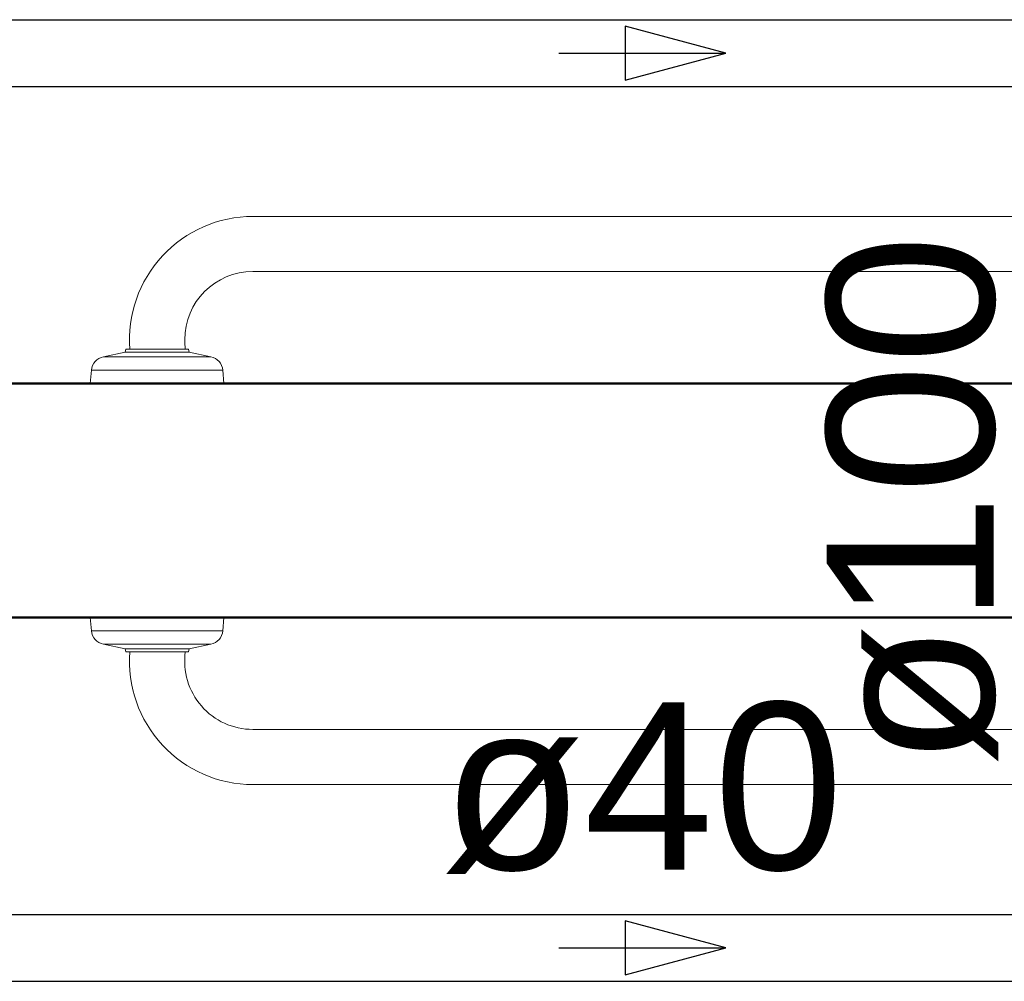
# Model space of a CAD drawing. Header units: millimetres. Extents: x 567 to 934, y -1 to 364.
# Tile 113 of 256: x 611.79 to 612.97, y 105.86 to 107.01. Entities that reach past the tile are written whole.
import ezdxf

# ---------------------------------------------------------------- set-up
doc = ezdxf.new("R2010")
doc.units = ezdxf.units.MM
doc.header["$MEASUREMENT"] = 0
doc.linetypes.add('NULL', pattern=[0])
for name, color, linetype, lineweight in [('A-WALL', 7, 'Continuous', 25), ('Peças hidrossanitárias', 7, 'Continuous', 13), ('TQ-Condutos', 14, 'Continuous', 25), ('TQ-Sentido conduto', 14, 'Continuous', 30), ('TQ-Textos conduto', 7, 'Continuous', 9)]:
    doc.layers.add(name, color=color, linetype=linetype, lineweight=lineweight)
doc.styles.add('Arial', font='arial.ttf')

msp = doc.modelspace()

# ---------------------------------------------------------------- linework, layer by layer
at = {"layer": 'A-WALL', "color": 8, "lineweight": 50}
for p, q in [((614.1591, 106.5742), (610.5591, 106.5742)), ((610.5591, 106.2942), (614.1591, 106.2942))]:
    msp.add_line(p, q, dxfattribs=at)
at = {"layer": 'Peças hidrossanitárias', "color": 8}
for p, q in [((612.0657, 106.7742), (613.4445, 106.7742)), ((613.4445, 106.7082), (612.0657, 106.7082)), ((611.8868, 106.6062), (611.9129, 106.6116)), ((611.9129, 106.6116), (611.9135, 106.6152)), ((611.9893, 106.6116), (611.9129, 106.6116)), ((611.9135, 106.6152), (611.9185, 106.6152)), ((611.9849, 106.6152), (611.9185, 106.6152)), ((611.9849, 106.6152), (611.9887, 106.6152)), ((611.9887, 106.6152), (611.9893, 106.6116)), ((611.9893, 106.6116), (612.0154, 106.6062)), ((611.8868, 106.6062), (612.0154, 106.6062)), ((611.8711, 106.5742), (611.8725, 106.5902)), ((612.0297, 106.5902), (611.8725, 106.5902)), ((612.0297, 106.5902), (612.0311, 106.5742)), ((611.8725, 106.2782), (611.8711, 106.2942)), ((612.0311, 106.2942), (612.0297, 106.2782)), ((612.0297, 106.2782), (611.8725, 106.2782)), ((611.9129, 106.2568), (611.8868, 106.2621)), ((611.8868, 106.2621), (612.0154, 106.2621)), ((611.9135, 106.2532), (611.9129, 106.2568)), ((611.9893, 106.2568), (611.9129, 106.2568)), ((611.9893, 106.2568), (611.9887, 106.2532)), ((612.0154, 106.2621), (611.9893, 106.2568)), ((611.9185, 106.2532), (611.9135, 106.2532)), ((611.9849, 106.2532), (611.9185, 106.2532)), ((611.9887, 106.2532), (611.9849, 106.2532)), ((612.0657, 106.1602), (613.4445, 106.1602)), ((613.4445, 106.0942), (612.0657, 106.0942))]:
    msp.add_line(p, q, dxfattribs=at)
for centre, radius, start, end in [((612.0657, 106.6265), 0.1476, 90, 184.4129), ((612.0657, 106.6265), 0.0816, 90, 180), ((612.0657, 106.6265), 0.0816, 180, 187.9985), ((611.8904, 106.5886), 0.018, 101.5607, 175), ((612.0118, 106.5886), 0.018, 5, 78.4393), ((611.8904, 106.2797), 0.018, 185, 258.4393), ((612.0118, 106.2797), 0.018, 281.5607, 355), ((612.0657, 106.2418), 0.1476, 175.5871, 270), ((612.0657, 106.2418), 0.0816, 172.0015, 270)]:
    msp.add_arc(centre, radius, start, end, dxfattribs=at)
at = {"layer": 'TQ-Condutos'}
for p, q in [((611.3501, 107.0095), (613.7138, 107.0095)), ((611.3501, 106.9295), (613.7138, 106.9295)), ((611.3501, 105.9388), (613.7138, 105.9388)), ((611.3501, 105.8588), (613.7138, 105.8588))]:
    msp.add_line(p, q, dxfattribs=at)
at = {"layer": 'TQ-Sentido conduto'}
for p, q in [((612.6319, 106.9695), (612.5112, 107.0019)), ((612.5112, 107.0019), (612.5112, 106.9372)), ((612.5112, 106.9372), (612.6319, 106.9695)), ((612.6319, 105.8988), (612.5112, 105.9311)), ((612.5112, 105.9311), (612.5112, 105.8664)), ((612.5112, 105.8664), (612.6319, 105.8988))]:
    msp.add_line(p, q, dxfattribs=at)
for points in [[(612.4319, 106.9695), (612.6319, 106.9695)], [(612.4319, 105.8988), (612.6319, 105.8988)]]:
    msp.add_lwpolyline(points, dxfattribs=at)

# ---------------------------------------------------------------- texts
at = {"layer": 'TQ-Textos conduto', "linetype": 'NULL', "insert": (612.9581, 106.4342), "char_height": 0.2, "width": 1.273476, "attachment_point": 8, "rotation": 90.0002, "line_spacing_factor": 0.6, "style": 'Arial'}
msp.add_mtext('ø100', dxfattribs=at)
at = {"layer": 'TQ-Textos conduto', "linetype": 'NULL', "insert": (612.5319, 105.9871), "char_height": 0.2, "width": 0.962805, "attachment_point": 8, "line_spacing_factor": 0.6, "style": 'Arial'}
msp.add_mtext('ø40', dxfattribs=at)

doc.saveas('drawing.dxf')
